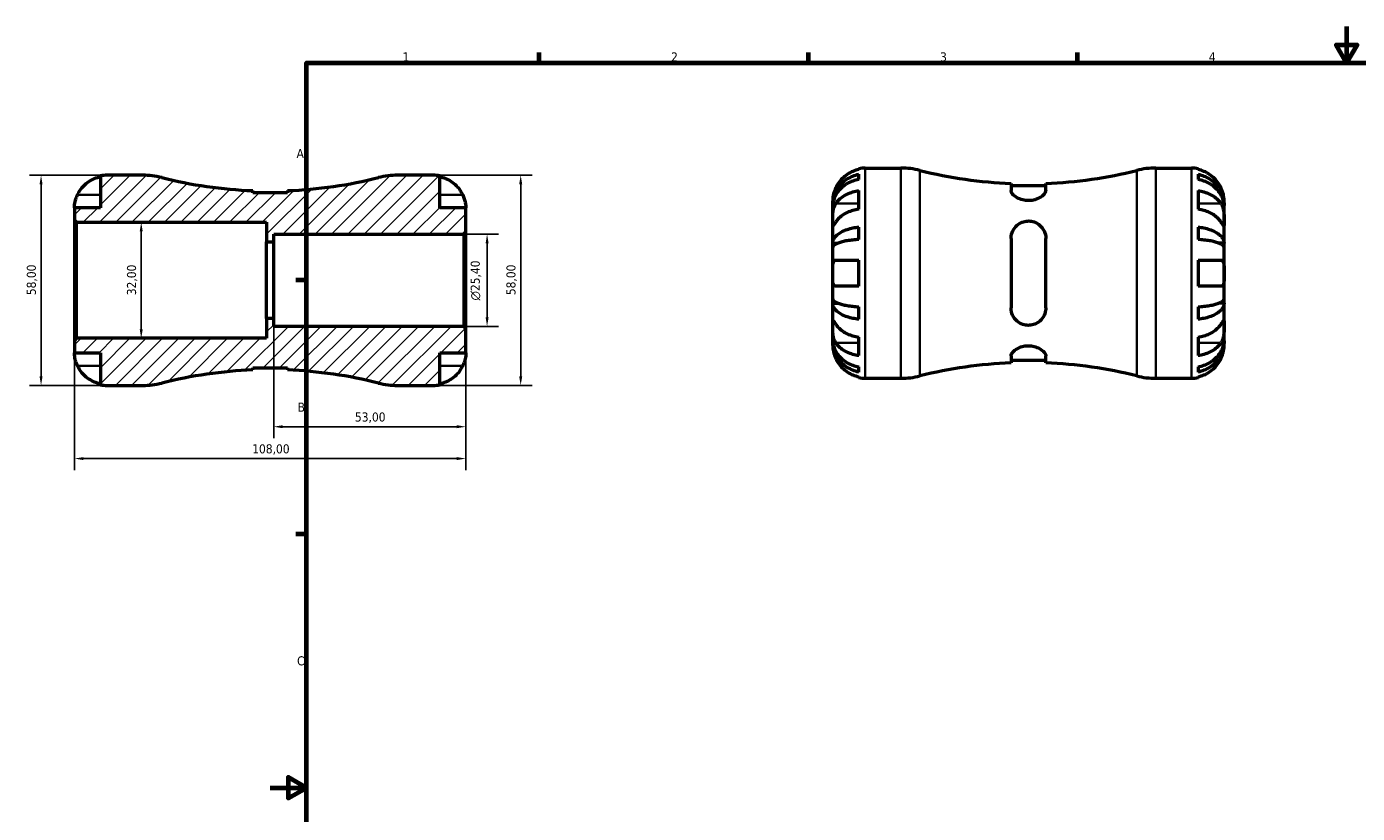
# Model space of a CAD drawing. Header units: millimetres. Extents: x -67 to 667, y 0 to 420.
# Tile 2 of 4: x -67 to 300, y 203 to 420. Entities that reach past the tile are written whole.
import ezdxf

# ---------------------------------------------------------------- set-up
doc = ezdxf.new("R2010")
doc.units = ezdxf.units.MM
for name, color, linetype, lineweight in [('Border (ISO)', 7, 'Continuous', 70), ('Dimension (ISO)', 7, 'Continuous', 25), ('Hatch (ISO)', 7, 'Continuous', 18), ('Visible (ISO)', 7, 'Continuous', 50), ('Visible Narrow (ISO)', 7, 'Continuous', 35)]:
    doc.layers.add(name, color=color, linetype=linetype, lineweight=lineweight)
doc.styles.add('Note Text (ISO)', font='tahoma.ttf')
doc.dimstyles.new('Default (ISO)', dxfattribs={"dimtxt": 2.5, "dimasz": 2.5, "dimexe": 3.175, "dimexo": 0, "dimgap": 0.762, "dimtad": 1, "dimrnd": 1e-08, "dimzin": 0, "dimtxsty": 'Note Text (ISO)', "dimcen": 0.09, "dimdle": 10, "dimclrd": 256, "dimclre": 256, "dimclrt": 232, "dimazin": 0, "dimtfac": 1.40208, "dimtmove": 0, "dimatfit": 3, "dimfxl": 1, "dimtolj": 1, "dimtzin": 0, "dimlwd": -1, "dimlwe": -1, "dimarcsym": 0})

# ---------------------------------------------------------------- blocks, each defined once
blk = doc.blocks.new('Borders Default Border')
at = {"layer": 'Border (ISO)'}
for p, q in [((74.25, 410), (74.25, 412.9)), ((148.5, 410), (148.5, 412.9)), ((222.75, 410), (222.75, 412.9)), ((10, 350), (7.1, 350)), ((10, 280), (7.1, 280))]:
    blk.add_line(p, q, dxfattribs=at)
at = {"layer": 'Border (ISO)', "flags": 128}
for points in [[(297, 420), (297, 410), (294.11, 415), (299.89, 415), (297, 410)], [(10, 10), (10, 410), (584, 410), (584, 10), (10, 10)], [(0, 210), (10, 210), (5, 212.89), (5, 207.11), (10, 210)]]:
    blk.add_lwpolyline(points, dxfattribs=at)
at = {"layer": 'Border (ISO)', "color": 232, "true_color": 0xca0064, "char_height": 2.5, "attachment_point": 7, "style": 'Note Text (ISO)'}
for s, insert in [('1', (36.56, 410.4)), ('2', (110.62, 410.4)), ('3', (184.85, 410.35)), ('4', (259, 410.4)), ('A', (7.29, 383.75)), ('B', (7.59, 313.75)), ('C', (7.43, 243.71))]:
    blk.add_mtext(s, dxfattribs=dict(at, insert=insert))
blk = doc.blocks.new('*D7')
at = {"layer": 'Defpoints', "color": 0, "transparency": 16777216}
for p in [(54, 336.72), (-54, 333.42), (-54, 300.81)]:
    blk.add_point(p, dxfattribs=at)
at = {"layer": 'Dimension (ISO)', "transparency": 16777216}
for p, q in [((54, 336.72), (54, 297.63)), ((-54, 333.42), (-54, 297.63)), ((51.5, 300.81), (-51.5, 300.81))]:
    blk.add_line(p, q, dxfattribs=at)
for points in [[(-51.5, 301.22), (-51.5, 300.39), (-54, 300.81)], [(51.5, 301.22), (51.5, 300.39), (54, 300.81)]]:
    blk.add_solid(points, dxfattribs=at)
at = {"layer": 'Dimension (ISO)', "color": 232, "true_color": 0xca0064, "transparency": 16777216, "insert": (-4.95, 304.75), "char_height": 2.5, "attachment_point": 1, "style": 'Note Text (ISO)'}
blk.add_mtext('\\A1;108,00', dxfattribs=at)
blk = doc.blocks.new('*D8')
at = {"layer": 'Defpoints', "color": 0, "transparency": 16777216}
for p in [(1, 339.42), (54, 336.72), (1, 309.6)]:
    blk.add_point(p, dxfattribs=at)
at = {"layer": 'Dimension (ISO)', "transparency": 16777216}
for p, q in [((1, 339.42), (1, 306.43)), ((54, 336.72), (54, 306.43)), ((51.5, 309.6), (3.5, 309.6))]:
    blk.add_line(p, q, dxfattribs=at)
for points in [[(3.5, 310.02), (3.5, 309.19), (1, 309.6)], [(51.5, 310.02), (51.5, 309.19), (54, 309.6)]]:
    blk.add_solid(points, dxfattribs=at)
at = {"layer": 'Dimension (ISO)', "color": 232, "true_color": 0xca0064, "transparency": 16777216, "insert": (23.4, 313.54), "char_height": 2.5, "attachment_point": 1, "style": 'Note Text (ISO)'}
blk.add_mtext('\\A1;53,00', dxfattribs=at)
blk = doc.blocks.new('*D9')
at = {"layer": 'Defpoints', "color": 0, "transparency": 16777216}
for p in [(45, 379), (45, 321), (69.13, 321)]:
    blk.add_point(p, dxfattribs=at)
at = {"layer": 'Dimension (ISO)', "transparency": 16777216}
for p, q in [((45, 379), (72.31, 379)), ((69.13, 376.5), (69.13, 323.5)), ((45, 321), (72.31, 321))]:
    blk.add_line(p, q, dxfattribs=at)
for points in [[(68.71, 376.5), (69.55, 376.5), (69.13, 379)], [(68.71, 323.5), (69.55, 323.5), (69.13, 321)]]:
    blk.add_solid(points, dxfattribs=at)
at = {"layer": 'Dimension (ISO)', "color": 232, "true_color": 0xca0064, "transparency": 16777216, "insert": (65.19, 345.9), "char_height": 2.5, "attachment_point": 1, "rotation": 90, "style": 'Note Text (ISO)'}
blk.add_mtext('\\A1;58,00', dxfattribs=at)
blk = doc.blocks.new('*D10')
at = {"layer": 'Defpoints', "color": 0, "transparency": 16777216}
for p in [(53.42, 362.7), (59.86, 362.7), (53.42, 337.3)]:
    blk.add_point(p, dxfattribs=at)
at = {"layer": 'Dimension (ISO)', "transparency": 16777216}
for p, q in [((53.42, 362.7), (63.04, 362.7)), ((59.86, 339.8), (59.86, 360.2)), ((53.42, 337.3), (63.04, 337.3))]:
    blk.add_line(p, q, dxfattribs=at)
for points in [[(59.45, 360.2), (60.28, 360.2), (59.86, 362.7)], [(59.45, 339.8), (60.28, 339.8), (59.86, 337.3)]]:
    blk.add_solid(points, dxfattribs=at)
at = {"layer": 'Dimension (ISO)', "color": 232, "true_color": 0xca0064, "transparency": 16777216, "insert": (55.34, 344.44), "char_height": 2.5, "attachment_point": 1, "rotation": 90, "style": 'Note Text (ISO)'}
blk.add_mtext('\\A1;\\fAIGDT|b0|i0;\\H2.5000;\\ln\\fTahoma|b0|i0;\\H2.5000;25,40', dxfattribs=at)
blk = doc.blocks.new('*D11')
at = {"layer": 'Defpoints', "color": 0, "transparency": 16777216}
for p in [(-45, 379), (-63.2, 321), (-45, 321)]:
    blk.add_point(p, dxfattribs=at)
at = {"layer": 'Dimension (ISO)', "transparency": 16777216}
for p, q in [((-45, 379), (-66.38, 379)), ((-63.2, 376.5), (-63.2, 323.5)), ((-45, 321), (-66.38, 321))]:
    blk.add_line(p, q, dxfattribs=at)
for points in [[(-63.62, 376.5), (-62.79, 376.5), (-63.2, 379)], [(-63.62, 323.5), (-62.79, 323.5), (-63.2, 321)]]:
    blk.add_solid(points, dxfattribs=at)
at = {"layer": 'Dimension (ISO)', "color": 232, "true_color": 0xca0064, "transparency": 16777216, "insert": (-67.14, 345.9), "char_height": 2.5, "attachment_point": 1, "rotation": 90, "style": 'Note Text (ISO)'}
blk.add_mtext('\\A1;58,00', dxfattribs=at)
blk = doc.blocks.new('*D12')
at = {"layer": 'Defpoints', "color": 0, "transparency": 16777216}
for p in [(-35.57, 366), (-35.57, 334), (-35.57, 334)]:
    blk.add_point(p, dxfattribs=at)
at = {"layer": 'Dimension (ISO)', "transparency": 16777216}
blk.add_line((-35.57, 363.5), (-35.57, 336.5), dxfattribs=at)
for points in [[(-35.98, 363.5), (-35.15, 363.5), (-35.57, 366)], [(-35.98, 336.5), (-35.15, 336.5), (-35.57, 334)]]:
    blk.add_solid(points, dxfattribs=at)
at = {"layer": 'Dimension (ISO)', "color": 232, "true_color": 0xca0064, "transparency": 16777216, "insert": (-39.5, 345.88), "char_height": 2.5, "attachment_point": 1, "rotation": 90, "style": 'Note Text (ISO)'}
blk.add_mtext('\\A1;32,00', dxfattribs=at)

msp = doc.modelspace()

# ---------------------------------------------------------------- hatches: boundary and pattern name
at = {"layer": 'Hatch (ISO)'}
h = msp.add_hatch(dxfattribs=at)
h.set_pattern_fill('ANSI31', color=256, scale=25.4, style=0)
h.set_pattern_definition([(45, (0, 0), (-2.245064, 2.245064), [])])
edge = h.paths.add_edge_path()
edge.add_ellipse((-35.181, 342.6), major_axis=(0, -21.6), ratio=1, start_angle=0, end_angle=14.0974)
edge.add_ellipse((0, 202.513), major_axis=(-29.92, 119.138), ratio=1, start_angle=348.14207, end_angle=360, ccw=False)
edge.add_line((-4.8, 325.256), (-4.8, 325.863))
edge.add_line((-4.8, 325.863), (4.8, 325.863))
edge.add_line((4.8, 325.863), (4.8, 325.256))
edge.add_ellipse((0, 202.513), major_axis=(4.8, 122.743), ratio=1, start_angle=348.14207, end_angle=360, ccw=False)
edge.add_ellipse((35.181, 342.6), major_axis=(-5.261, -20.949), ratio=1, start_angle=0, end_angle=14.0974)
edge.add_line((35.181, 321), (45, 321))
edge.add_ellipse((45, 330), major_axis=(0, -9), ratio=1, start_angle=0, end_angle=11.53696)
edge.add_line((46.8, 321.182), (46.8, 330))
edge.add_line((46.8, 330), (54, 330))
edge.add_line((54, 330), (54, 336.72))
edge.add_line((54, 336.72), (53.42, 337.3))
edge.add_line((53.42, 337.3), (1, 337.3))
edge.add_line((1, 337.3), (1, 339.417))
edge.add_line((1, 339.417), (-1, 339.417))
edge.add_line((-1, 339.417), (-1, 334))
edge.add_line((-1, 334), (-53.42, 334))
edge.add_line((-53.42, 334), (-54, 333.42))
edge.add_line((-54, 333.42), (-54, 330))
edge.add_line((-54, 330), (-46.8, 330))
edge.add_line((-46.8, 330), (-46.8, 321.182))
edge.add_ellipse((-45, 330), major_axis=(-1.8, -8.818), ratio=1, start_angle=0, end_angle=11.53696)
edge.add_line((-45, 321), (-35.181, 321))
edge = h.paths.add_edge_path()
edge.add_line((4.8, 374.137), (-4.8, 374.137))
edge.add_line((-4.8, 374.137), (-4.8, 374.744))
edge.add_ellipse((0, 497.487), major_axis=(-4.8, -122.743), ratio=1, start_angle=348.14207, end_angle=360, ccw=False)
edge.add_ellipse((-35.181, 357.4), major_axis=(5.261, 20.949), ratio=1, start_angle=0, end_angle=14.0974)
edge.add_line((-35.181, 379), (-45, 379))
edge.add_ellipse((-45, 370), major_axis=(0, 9), ratio=1, start_angle=0, end_angle=11.53696)
edge.add_line((-46.8, 378.818), (-46.8, 370))
edge.add_line((-46.8, 370), (-54, 370))
edge.add_line((-54, 370), (-54, 366.58))
edge.add_line((-54, 366.58), (-53.42, 366))
edge.add_line((-53.42, 366), (-1, 366))
edge.add_line((-1, 366), (-1, 360.583))
edge.add_line((-1, 360.583), (1, 360.583))
edge.add_line((1, 360.583), (1, 362.7))
edge.add_line((1, 362.7), (53.42, 362.7))
edge.add_line((53.42, 362.7), (54, 363.28))
edge.add_line((54, 363.28), (54, 370))
edge.add_line((54, 370), (46.8, 370))
edge.add_line((46.8, 370), (46.8, 378.818))
edge.add_ellipse((45, 370), major_axis=(1.8, 8.818), ratio=1, start_angle=0, end_angle=11.53696)
edge.add_line((45, 379), (35.181, 379))
edge.add_ellipse((35.181, 357.4), major_axis=(0, 21.6), ratio=1, start_angle=0, end_angle=14.0974)
edge.add_ellipse((0, 497.487), major_axis=(29.92, -119.138), ratio=1, start_angle=348.14207, end_angle=360, ccw=False)
edge.add_line((4.8, 374.744), (4.8, 374.137))

# ---------------------------------------------------------------- linework, layer by layer
at = {"layer": 'Visible (ISO)'}
for p, q in [((-46.8, 378.818), (-46.8, 370)), ((-35.181, 379), (-45, 379)), ((45, 379), (35.181, 379)), ((46.8, 370), (46.8, 378.818)), ((162.421, 380.564), (162.421, 380.79)), ((162.421, 377.824), (162.421, 379.257)), ((164.221, 380.972), (174.04, 380.972)), ((244.402, 380.972), (254.221, 380.972)), ((256.021, 380.79), (256.021, 380.564)), ((256.021, 379.257), (256.021, 377.824)), ((-4.8, 374.137), (-4.8, 374.744)), ((4.8, 374.744), (4.8, 374.137)), ((162.421, 369.644), (162.421, 374.736)), ((204.421, 376.716), (204.421, 374.778)), ((214.021, 376.109), (204.421, 376.109)), ((214.021, 374.778), (214.021, 376.716)), ((256.021, 374.736), (256.021, 369.644)), ((4.8, 374.137), (-4.8, 374.137)), ((155.221, 370.685), (155.221, 371.972)), ((263.221, 370.685), (263.221, 371.972)), ((-46.8, 370), (-54, 370)), ((-54, 370), (-54, 366.58)), ((54, 370), (46.8, 370)), ((54, 363.28), (54, 370)), ((155.221, 370.195), (155.221, 370.685)), ((155.221, 370.685), (155.239, 370.685)), ((155.221, 366.114), (155.221, 370.195)), ((263.221, 370.685), (263.203, 370.685)), ((263.221, 370.195), (263.221, 370.685)), ((263.221, 366.114), (263.221, 370.195)), ((-54, 366.58), (-53.42, 366)), ((-54, 366.58), (-54, 333.42)), ((-53.42, 366), (-1, 366)), ((-53.42, 334), (-53.42, 366)), ((-1, 366), (-1, 360.583)), ((155.221, 360.213), (155.221, 366.114)), ((162.421, 361.247), (162.421, 364.707)), ((256.021, 364.707), (256.021, 361.247)), ((263.221, 360.213), (263.221, 366.114)), ((-1, 360.583), (1, 360.583)), ((-1, 339.417), (-1, 360.583)), ((1, 360.583), (1, 362.7)), ((1, 362.7), (53.42, 362.7)), ((1, 339.417), (1, 360.583)), ((53.42, 362.7), (54, 363.28)), ((53.42, 362.7), (53.42, 337.3)), ((54, 336.72), (54, 363.28)), ((155.221, 359.03), (155.221, 360.213)), ((155.221, 360.213), (156.546, 360.213)), ((204.421, 361.572), (204.421, 342.372)), ((214.021, 342.372), (214.021, 361.572)), ((263.221, 360.213), (261.896, 360.213)), ((263.221, 359.03), (263.221, 360.213)), ((155.221, 351.972), (155.221, 359.03)), ((263.221, 351.972), (263.221, 359.03)), ((162.421, 348.372), (162.421, 355.572)), ((256.021, 355.572), (256.021, 348.372)), ((155.221, 344.914), (155.221, 351.972)), ((263.221, 344.914), (263.221, 351.972)), ((155.221, 343.731), (155.221, 344.914)), ((155.221, 337.83), (155.221, 343.731)), ((155.221, 343.731), (156.546, 343.731)), ((162.421, 339.237), (162.421, 342.697)), ((256.021, 342.697), (256.021, 339.237)), ((263.221, 343.731), (261.896, 343.731)), ((263.221, 343.731), (263.221, 344.914)), ((263.221, 337.83), (263.221, 343.731)), ((1, 339.417), (-1, 339.417)), ((-1, 339.417), (-1, 334)), ((1, 337.3), (1, 339.417)), ((155.221, 333.749), (155.221, 337.83)), ((263.221, 333.749), (263.221, 337.83)), ((53.42, 337.3), (1, 337.3)), ((54, 336.72), (53.42, 337.3)), ((54, 330), (54, 336.72)), ((162.421, 329.209), (162.421, 334.3)), ((256.021, 334.3), (256.021, 329.209)), ((-53.42, 334), (-54, 333.42)), ((-54, 333.42), (-54, 330)), ((-1, 334), (-53.42, 334)), ((155.221, 333.259), (155.221, 333.749)), ((155.221, 331.972), (155.221, 333.259)), ((155.221, 333.259), (155.239, 333.259)), ((263.221, 333.259), (263.203, 333.259)), ((263.221, 333.259), (263.221, 333.749)), ((263.221, 331.972), (263.221, 333.259)), ((-54, 330), (-46.8, 330)), ((-46.8, 330), (-46.8, 321.182)), ((46.8, 321.182), (46.8, 330)), ((46.8, 330), (54, 330)), ((204.421, 329.166), (204.421, 327.228)), ((214.021, 327.835), (204.421, 327.835)), ((214.021, 327.228), (214.021, 329.166)), ((-4.8, 325.256), (-4.8, 325.863)), ((-4.8, 325.863), (4.8, 325.863)), ((4.8, 325.863), (4.8, 325.256)), ((162.421, 324.687), (162.421, 326.12)), ((162.421, 323.154), (162.421, 323.38)), ((256.021, 326.12), (256.021, 324.687)), ((256.021, 323.38), (256.021, 323.154)), ((-45, 321), (-35.181, 321)), ((35.181, 321), (45, 321)), ((164.221, 322.972), (174.04, 322.972)), ((244.402, 322.972), (254.221, 322.972))]:
    msp.add_line(p, q, dxfattribs=at)
for centre, radius, start, end in [((-45, 370), 9, 90, 101.53696), ((-35.181, 357.4), 21.6, 75.9026, 90), ((0, 497.487), 122.837, 255.9026, 267.76053), ((0, 497.487), 122.837, 272.23947, 284.0974), ((35.181, 357.4), 21.6, 90, 104.0974), ((45, 370), 9, 78.46304, 90), ((164.221, 371.972), 9, 90, 101.53696), ((174.04, 359.372), 21.6, 75.9026, 90), ((209.221, 499.459), 122.837, 255.9026, 267.76053), ((209.221, 499.459), 122.837, 272.23947, 284.0974), ((244.402, 359.372), 21.6, 90, 104.0974), ((254.221, 371.972), 9, 78.46304, 90), ((209.221, 204.485), 122.837, 92.23947, 104.0974), ((209.221, 204.485), 122.837, 75.9026, 87.76053), ((0, 202.513), 122.837, 92.23947, 104.0974), ((0, 202.513), 122.837, 75.9026, 87.76053), ((164.221, 331.972), 9, 258.46304, 270), ((174.04, 344.572), 21.6, 270, 284.0974), ((244.402, 344.572), 21.6, 255.9026, 270), ((254.221, 331.972), 9, 270, 281.53696), ((-45, 330), 9, 258.46304, 270), ((-35.181, 342.6), 21.6, 270, 284.0974), ((35.181, 342.6), 21.6, 255.9026, 270), ((45, 330), 9, 270, 281.53696)]:
    msp.add_arc(centre, radius, start, end, dxfattribs=at)
for points, knots in [([(-53.124, 373.6), (-52.941, 373.988), (-52.722, 374.38), (-52.136, 375.262), (-51.745, 375.735), (-50.958, 376.525), (-50.491, 376.917), (-49.485, 377.593), (-48.945, 377.877), (-47.936, 378.297), (-47.375, 378.474), (-46.8, 378.592)], [4.42788405, 4.42788405, 4.42788405, 4.42788405, 4.5512464, 4.5512464, 4.71913293, 4.71913293, 4.88586959, 4.88586959, 5.05260626, 5.05260626, 5.21400469, 5.21400469, 5.21400469, 5.21400469]), ([(46.8, 378.592), (47.375, 378.474), (47.936, 378.297), (48.945, 377.877), (49.485, 377.593), (50.491, 376.917), (50.958, 376.525), (51.745, 375.735), (52.136, 375.262), (52.722, 374.38), (52.941, 373.988), (53.124, 373.6)], [0.17075309, 0.17075309, 0.17075309, 0.17075309, 0.33215152, 0.33215152, 0.49888818, 0.49888818, 0.66562485, 0.66562485, 0.83351137, 0.83351137, 0.95687373, 0.95687373, 0.95687373, 0.95687373]), ([(155.221, 370.685), (155.221, 371.226), (155.276, 371.817), (155.513, 372.975), (155.695, 373.542), (156.121, 374.54), (156.404, 375.064), (157.078, 376.042), (157.469, 376.497), (158.254, 377.259), (158.722, 377.637), (159.729, 378.29), (160.268, 378.564), (161.28, 378.97), (161.844, 379.142), (162.421, 379.257)], [4.0142509, 4.0142509, 4.0142509, 4.0142509, 4.1819549, 4.1819549, 4.3496588, 4.3496588, 4.5167189, 4.5167189, 4.6837789, 4.6837789, 4.8504333, 4.8504333, 5.0170876, 5.0170876, 5.1791816, 5.1791816, 5.1791816, 5.1791816]), ([(162.421, 380.564), (161.846, 380.446), (161.285, 380.269), (160.276, 379.849), (159.736, 379.565), (158.73, 378.889), (158.263, 378.497), (157.476, 377.707), (157.085, 377.234), (156.499, 376.352), (156.28, 375.96), (156.097, 375.572)], [0.17075309, 0.17075309, 0.17075309, 0.17075309, 0.33215152, 0.33215152, 0.49888818, 0.49888818, 0.66562485, 0.66562485, 0.83351137, 0.83351137, 0.95687373, 0.95687373, 0.95687373, 0.95687373]), ([(262.345, 375.572), (262.162, 375.96), (261.943, 376.352), (261.357, 377.234), (260.966, 377.707), (260.179, 378.497), (259.712, 378.889), (258.706, 379.565), (258.166, 379.849), (257.157, 380.269), (256.596, 380.446), (256.021, 380.564)], [4.42788405, 4.42788405, 4.42788405, 4.42788405, 4.5512464, 4.5512464, 4.71913293, 4.71913293, 4.88586959, 4.88586959, 5.05260626, 5.05260626, 5.21400469, 5.21400469, 5.21400469, 5.21400469]), ([(256.021, 379.257), (256.598, 379.142), (257.162, 378.97), (258.174, 378.564), (258.713, 378.29), (259.72, 377.637), (260.187, 377.259), (260.973, 376.497), (261.364, 376.042), (262.038, 375.064), (262.321, 374.54), (262.747, 373.542), (262.929, 372.975), (263.166, 371.817), (263.221, 371.226), (263.221, 370.685)], [0.1707461, 0.1707461, 0.1707461, 0.1707461, 0.33284, 0.33284, 0.4994944, 0.4994944, 0.6661487, 0.6661487, 0.8332087, 0.8332087, 1.0002688, 1.0002688, 1.1679728, 1.1679728, 1.3356767, 1.3356767, 1.3356767, 1.3356767]), ([(156.097, 375.572), (156.03, 375.429), (155.965, 375.285), (155.816, 374.925), (155.735, 374.711), (155.586, 374.27), (155.52, 374.046), (155.387, 373.52), (155.332, 373.234), (155.251, 372.671), (155.234, 372.422), (155.219, 372.066), (155.221, 371.972), (155.221, 371.972)], [-0.57647647, -0.57647647, -0.57647647, -0.57647647, -0.52968676, -0.52968676, -0.46054026, -0.46054026, -0.38562403, -0.38562403, -0.27730827, -0.27730827, -0.14258086, -0.14258086, 0, 0, 0, 0]), ([(162.421, 377.824), (161.844, 377.722), (161.28, 377.569), (160.268, 377.207), (159.729, 376.963), (158.722, 376.382), (158.254, 376.046), (157.469, 375.368), (157.078, 374.963), (156.404, 374.093), (156.121, 373.626), (155.695, 372.738), (155.513, 372.233), (155.276, 371.203), (155.221, 370.677), (155.221, 370.195)], [0.1707461, 0.1707461, 0.1707461, 0.1707461, 0.33284, 0.33284, 0.4994944, 0.4994944, 0.6661487, 0.6661487, 0.8332087, 0.8332087, 1.0002688, 1.0002688, 1.1679728, 1.1679728, 1.3356767, 1.3356767, 1.3356767, 1.3356767]), ([(156.097, 371.205), (156.278, 371.476), (156.494, 371.751), (157.075, 372.371), (157.464, 372.705), (158.249, 373.265), (158.717, 373.544), (159.725, 374.024), (160.265, 374.226), (161.279, 374.525), (161.843, 374.651), (162.421, 374.736)], [4.42789013, 4.42789013, 4.42789013, 4.42789013, 4.54980941, 4.54980941, 4.7172218, 4.7172218, 4.88443989, 4.88443989, 5.05165798, 5.05165798, 5.21398971, 5.21398971, 5.21398971, 5.21398971]), ([(214.021, 374.778), (214.021, 374.69), (214.008, 374.599), (213.89, 374.183), (213.644, 373.827), (212.942, 373.176), (212.513, 372.877), (211.582, 372.42), (211.109, 372.246), (210.125, 372.026), (209.632, 371.972), (208.629, 371.986), (208.141, 372.054), (207.097, 372.318), (206.575, 372.538), (205.592, 373.095), (205.166, 373.446), (204.585, 374.13), (204.427, 374.465), (204.421, 374.767), (204.421, 374.772), (204.421, 374.778)], [-1.8272566, -1.8272566, -1.8272566, -1.8272566, -1.7595956, -1.7595956, -1.5257431, -1.5257431, -1.3211598, -1.3211598, -1.1555232, -1.1555232, -1.0044568, -1.0044568, -0.8533004, -0.8533004, -0.6629744, -0.6629744, -0.4322923, -0.4322923, -0.2041471, -0.2041471, -0.2000439, -0.2000439, -0.2000439, -0.2000439]), ([(263.221, 370.195), (263.221, 370.677), (263.166, 371.203), (262.929, 372.233), (262.747, 372.738), (262.321, 373.626), (262.038, 374.093), (261.364, 374.963), (260.973, 375.368), (260.187, 376.046), (259.72, 376.382), (258.713, 376.963), (258.174, 377.207), (257.162, 377.569), (256.598, 377.722), (256.021, 377.824)], [4.0142509, 4.0142509, 4.0142509, 4.0142509, 4.1819549, 4.1819549, 4.3496588, 4.3496588, 4.5167189, 4.5167189, 4.6837789, 4.6837789, 4.8504333, 4.8504333, 5.0170876, 5.0170876, 5.1791816, 5.1791816, 5.1791816, 5.1791816]), ([(256.021, 374.736), (256.596, 374.652), (257.157, 374.526), (258.166, 374.229), (258.706, 374.029), (259.712, 373.551), (260.179, 373.274), (260.966, 372.715), (261.357, 372.381), (261.943, 371.757), (262.162, 371.479), (262.345, 371.205)], [0.17075309, 0.17075309, 0.17075309, 0.17075309, 0.33215152, 0.33215152, 0.49888818, 0.49888818, 0.66562485, 0.66562485, 0.83351137, 0.83351137, 0.95687373, 0.95687373, 0.95687373, 0.95687373]), ([(263.221, 371.972), (263.221, 371.972), (263.221, 372.008), (263.219, 372.156), (263.216, 372.275), (263.189, 372.659), (263.158, 372.959), (263.044, 373.562), (262.982, 373.828), (262.849, 374.288), (262.79, 374.471), (262.664, 374.825), (262.598, 374.995), (262.469, 375.302), (262.408, 375.438), (262.345, 375.572)], [0, 0, 0, 0, 0.08783311, 0.08783311, 0.18435408, 0.18435408, 0.32279749, 0.32279749, 0.41754463, 0.41754463, 0.47774931, 0.47774931, 0.53276241, 0.53276241, 0.57681269, 0.57681269, 0.57681269, 0.57681269]), ([(-54, 370), (-54, 370), (-54, 370.033), (-53.998, 370.168), (-53.996, 370.275), (-53.973, 370.633), (-53.945, 370.926), (-53.838, 371.521), (-53.778, 371.788), (-53.64, 372.28), (-53.571, 372.496), (-53.411, 372.939), (-53.32, 373.165), (-53.189, 373.46), (-53.157, 373.53), (-53.124, 373.6)], [-2.49913258, -2.49913258, -2.49913258, -2.49913258, -2.41505436, -2.41505436, -2.32384732, -2.32384732, -2.1841143, -2.1841143, -2.08674766, -2.08674766, -2.01440674, -2.01440674, -1.93994266, -1.93994266, -1.91637503, -1.91637503, -1.91637503, -1.91637503]), ([(53.124, 373.6), (53.126, 373.596), (53.128, 373.593), (53.218, 373.4), (53.301, 373.208), (53.445, 372.847), (53.507, 372.678), (53.631, 372.307), (53.691, 372.106), (53.829, 371.577), (53.888, 371.268), (53.971, 370.694), (53.987, 370.448), (54.002, 370.095), (54, 370), (54, 370)], [-0.58332629, -0.58332629, -0.58332629, -0.58332629, -0.58206847, -0.58206847, -0.51861604, -0.51861604, -0.4628074, -0.4628074, -0.39473272, -0.39473272, -0.27692423, -0.27692423, -0.14288351, -0.14288351, 0, 0, 0, 0]), ([(155.221, 366.114), (155.221, 366.297), (155.221, 366.5), (155.222, 366.951), (155.224, 367.201), (155.239, 367.829), (155.257, 368.214), (155.333, 368.968), (155.389, 369.329), (155.526, 369.914), (155.594, 370.144), (155.751, 370.569), (155.839, 370.763), (155.988, 371.034), (156.041, 371.122), (156.097, 371.205)], [0, 0, 0, 0, 0.07774953, 0.07774953, 0.16081914, 0.16081914, 0.27783798, 0.27783798, 0.3882896, 0.3882896, 0.46542959, 0.46542959, 0.54035429, 0.54035429, 0.57953204, 0.57953204, 0.57953204, 0.57953204]), ([(262.345, 371.205), (262.404, 371.117), (262.461, 371.023), (262.611, 370.745), (262.698, 370.55), (262.854, 370.123), (262.922, 369.892), (263.056, 369.312), (263.109, 368.959), (263.191, 368.153), (263.208, 367.707), (263.223, 366.85), (263.221, 366.451), (263.221, 366.114)], [-0.58004807, -0.58004807, -0.58004807, -0.58004807, -0.5384523, -0.5384523, -0.46383793, -0.46383793, -0.3862639, -0.3862639, -0.27840269, -0.27840269, -0.14277912, -0.14277912, 0, 0, 0, 0]), ([(162.421, 369.644), (161.846, 369.561), (161.285, 369.435), (160.276, 369.138), (159.736, 368.937), (158.73, 368.46), (158.263, 368.183), (157.476, 367.624), (157.085, 367.29), (156.499, 366.666), (156.28, 366.388), (156.097, 366.114)], [0.17075309, 0.17075309, 0.17075309, 0.17075309, 0.33215152, 0.33215152, 0.49888818, 0.49888818, 0.66562485, 0.66562485, 0.83351137, 0.83351137, 0.95687373, 0.95687373, 0.95687373, 0.95687373]), ([(262.345, 366.114), (262.162, 366.388), (261.943, 366.666), (261.357, 367.29), (260.966, 367.624), (260.179, 368.183), (259.712, 368.46), (258.706, 368.937), (258.166, 369.138), (257.157, 369.435), (256.596, 369.561), (256.021, 369.644)], [4.42788405, 4.42788405, 4.42788405, 4.42788405, 4.5512464, 4.5512464, 4.71913293, 4.71913293, 4.88586959, 4.88586959, 5.05260626, 5.05260626, 5.21400469, 5.21400469, 5.21400469, 5.21400469]), ([(156.097, 366.114), (156.038, 366.026), (155.981, 365.941), (155.831, 365.716), (155.744, 365.587), (155.588, 365.361), (155.52, 365.268), (155.386, 365.102), (155.332, 365.054), (155.251, 365.067), (155.234, 365.159), (155.219, 365.511), (155.221, 365.778), (155.221, 366.114)], [-0.58004807, -0.58004807, -0.58004807, -0.58004807, -0.5384523, -0.5384523, -0.46383793, -0.46383793, -0.3862639, -0.3862639, -0.27840269, -0.27840269, -0.14277912, -0.14277912, 0, 0, 0, 0]), ([(155.221, 360.213), (155.221, 360.496), (155.276, 360.806), (155.512, 361.412), (155.694, 361.709), (156.12, 362.232), (156.402, 362.507), (157.074, 363.019), (157.464, 363.257), (158.25, 363.657), (158.717, 363.856), (159.724, 364.198), (160.264, 364.342), (161.278, 364.556), (161.843, 364.647), (162.421, 364.707)], [4.0142513, 4.0142513, 4.0142513, 4.0142513, 4.1817861, 4.1817861, 4.3493209, 4.3493209, 4.5162129, 4.5162129, 4.683105, 4.683105, 4.8499282, 4.8499282, 5.0167515, 5.0167515, 5.1791755, 5.1791755, 5.1791755, 5.1791755]), ([(204.421, 361.572), (204.421, 361.78), (204.434, 361.986), (204.552, 362.894), (204.798, 363.563), (205.5, 364.665), (205.929, 365.122), (206.86, 365.783), (207.333, 366.018), (208.317, 366.312), (208.81, 366.381), (209.813, 366.362), (210.301, 366.274), (211.345, 365.92), (211.867, 365.619), (212.85, 364.792), (213.276, 364.232), (213.857, 362.991), (214.015, 362.311), (214.021, 361.597), (214.021, 361.585), (214.021, 361.572)], [-1.8272566, -1.8272566, -1.8272566, -1.8272566, -1.7595956, -1.7595956, -1.5257431, -1.5257431, -1.3211598, -1.3211598, -1.1555232, -1.1555232, -1.0044568, -1.0044568, -0.8533004, -0.8533004, -0.6629744, -0.6629744, -0.4322923, -0.4322923, -0.2041471, -0.2041471, -0.2000439, -0.2000439, -0.2000439, -0.2000439]), ([(256.021, 364.707), (256.598, 364.647), (257.162, 364.556), (258.174, 364.343), (258.713, 364.2), (259.72, 363.858), (260.187, 363.659), (260.973, 363.26), (261.364, 363.022), (262.038, 362.509), (262.321, 362.234), (262.747, 361.711), (262.929, 361.414), (263.166, 360.807), (263.221, 360.497), (263.221, 360.213)], [0.1707461, 0.1707461, 0.1707461, 0.1707461, 0.33284, 0.33284, 0.4994944, 0.4994944, 0.6661487, 0.6661487, 0.8332087, 0.8332087, 1.0002688, 1.0002688, 1.1679728, 1.1679728, 1.3356767, 1.3356767, 1.3356767, 1.3356767]), ([(263.221, 366.114), (263.221, 365.931), (263.221, 365.768), (263.22, 365.479), (263.218, 365.357), (263.203, 365.135), (263.185, 365.066), (263.109, 365.054), (263.053, 365.104), (262.916, 365.276), (262.848, 365.371), (262.69, 365.598), (262.603, 365.729), (262.454, 365.951), (262.401, 366.031), (262.345, 366.114)], [0, 0, 0, 0, 0.07774953, 0.07774953, 0.16081914, 0.16081914, 0.27783798, 0.27783798, 0.3882896, 0.3882896, 0.46542959, 0.46542959, 0.54035429, 0.54035429, 0.57953204, 0.57953204, 0.57953204, 0.57953204]), ([(162.421, 361.247), (161.844, 361.218), (161.28, 361.173), (160.268, 361.068), (159.729, 360.997), (158.722, 360.828), (158.254, 360.731), (157.469, 360.533), (157.078, 360.416), (156.404, 360.163), (156.121, 360.028), (155.695, 359.769), (155.513, 359.623), (155.276, 359.323), (155.221, 359.17), (155.221, 359.03)], [0.1707461, 0.1707461, 0.1707461, 0.1707461, 0.33284, 0.33284, 0.4994944, 0.4994944, 0.6661487, 0.6661487, 0.8332087, 0.8332087, 1.0002688, 1.0002688, 1.1679728, 1.1679728, 1.3356767, 1.3356767, 1.3356767, 1.3356767]), ([(263.221, 359.03), (263.221, 359.17), (263.166, 359.323), (262.929, 359.623), (262.747, 359.769), (262.321, 360.028), (262.038, 360.163), (261.364, 360.416), (260.973, 360.533), (260.187, 360.731), (259.72, 360.828), (258.713, 360.997), (258.174, 361.068), (257.162, 361.173), (256.598, 361.218), (256.021, 361.247)], [4.0142513, 4.0142513, 4.0142513, 4.0142513, 4.1819553, 4.1819553, 4.3496592, 4.3496592, 4.5167193, 4.5167193, 4.6837794, 4.6837794, 4.8504337, 4.8504337, 5.017088, 5.017088, 5.179182, 5.179182, 5.179182, 5.179182]), ([(155.221, 351.972), (155.221, 352.252), (155.221, 352.532), (155.223, 353.1), (155.225, 353.385), (155.248, 354.063), (155.276, 354.425), (155.383, 354.928), (155.443, 355.098), (155.581, 355.329), (155.65, 355.406), (155.81, 355.518), (155.901, 355.553), (156.032, 355.57), (156.064, 355.572), (156.097, 355.572)], [-2.49913258, -2.49913258, -2.49913258, -2.49913258, -2.41505436, -2.41505436, -2.32384732, -2.32384732, -2.1841143, -2.1841143, -2.08674766, -2.08674766, -2.01440674, -2.01440674, -1.93994266, -1.93994266, -1.91637503, -1.91637503, -1.91637503, -1.91637503]), ([(156.097, 355.572), (156.28, 355.572), (156.499, 355.572), (157.085, 355.572), (157.476, 355.572), (158.263, 355.572), (158.73, 355.572), (159.736, 355.572), (160.276, 355.572), (161.285, 355.572), (161.846, 355.572), (162.421, 355.572)], [4.42788405, 4.42788405, 4.42788405, 4.42788405, 4.5512464, 4.5512464, 4.71913293, 4.71913293, 4.88586959, 4.88586959, 5.05260626, 5.05260626, 5.21400469, 5.21400469, 5.21400469, 5.21400469]), ([(256.021, 355.572), (256.596, 355.572), (257.157, 355.572), (258.166, 355.572), (258.706, 355.572), (259.712, 355.572), (260.179, 355.572), (260.966, 355.572), (261.357, 355.572), (261.943, 355.572), (262.162, 355.572), (262.345, 355.572)], [0.17075309, 0.17075309, 0.17075309, 0.17075309, 0.33215152, 0.33215152, 0.49888818, 0.49888818, 0.66562485, 0.66562485, 0.83351137, 0.83351137, 0.95687373, 0.95687373, 0.95687373, 0.95687373]), ([(262.345, 355.572), (262.412, 355.572), (262.477, 355.564), (262.626, 355.52), (262.707, 355.475), (262.856, 355.337), (262.922, 355.242), (263.055, 354.951), (263.11, 354.733), (263.191, 354.151), (263.208, 353.772), (263.223, 352.918), (263.221, 352.447), (263.221, 351.972)], [-0.57647647, -0.57647647, -0.57647647, -0.57647647, -0.52968676, -0.52968676, -0.46054026, -0.46054026, -0.38562403, -0.38562403, -0.27730827, -0.27730827, -0.14258086, -0.14258086, 0, 0, 0, 0]), ([(156.097, 348.372), (156.03, 348.372), (155.965, 348.381), (155.816, 348.424), (155.735, 348.47), (155.586, 348.607), (155.52, 348.702), (155.387, 348.993), (155.332, 349.211), (155.251, 349.793), (155.234, 350.172), (155.219, 351.026), (155.221, 351.497), (155.221, 351.972)], [-0.57647647, -0.57647647, -0.57647647, -0.57647647, -0.52968676, -0.52968676, -0.46054026, -0.46054026, -0.38562403, -0.38562403, -0.27730827, -0.27730827, -0.14258086, -0.14258086, 0, 0, 0, 0]), ([(263.221, 351.972), (263.221, 351.692), (263.221, 351.412), (263.219, 350.844), (263.217, 350.559), (263.194, 349.881), (263.166, 349.519), (263.059, 349.016), (262.999, 348.846), (262.861, 348.615), (262.792, 348.538), (262.632, 348.426), (262.541, 348.391), (262.41, 348.374), (262.378, 348.372), (262.345, 348.372)], [-2.49913258, -2.49913258, -2.49913258, -2.49913258, -2.41505436, -2.41505436, -2.32384732, -2.32384732, -2.1841143, -2.1841143, -2.08674766, -2.08674766, -2.01440674, -2.01440674, -1.93994266, -1.93994266, -1.91637503, -1.91637503, -1.91637503, -1.91637503]), ([(162.421, 348.372), (161.846, 348.372), (161.285, 348.372), (160.276, 348.372), (159.736, 348.372), (158.73, 348.372), (158.263, 348.372), (157.476, 348.372), (157.085, 348.372), (156.499, 348.372), (156.28, 348.372), (156.097, 348.372)], [0.17075309, 0.17075309, 0.17075309, 0.17075309, 0.33215152, 0.33215152, 0.49888818, 0.49888818, 0.66562485, 0.66562485, 0.83351137, 0.83351137, 0.95687373, 0.95687373, 0.95687373, 0.95687373]), ([(262.345, 348.372), (262.162, 348.372), (261.943, 348.372), (261.357, 348.372), (260.966, 348.372), (260.179, 348.372), (259.712, 348.372), (258.706, 348.372), (258.166, 348.372), (257.157, 348.372), (256.596, 348.372), (256.021, 348.372)], [4.42788405, 4.42788405, 4.42788405, 4.42788405, 4.5512464, 4.5512464, 4.71913293, 4.71913293, 4.88586959, 4.88586959, 5.05260626, 5.05260626, 5.21400469, 5.21400469, 5.21400469, 5.21400469]), ([(155.221, 344.914), (155.221, 344.774), (155.276, 344.621), (155.513, 344.321), (155.695, 344.175), (156.121, 343.917), (156.404, 343.781), (157.078, 343.528), (157.469, 343.411), (158.254, 343.213), (158.722, 343.116), (159.729, 342.947), (160.268, 342.876), (161.28, 342.771), (161.844, 342.726), (162.421, 342.697)], [4.0142509, 4.0142509, 4.0142509, 4.0142509, 4.1819549, 4.1819549, 4.3496588, 4.3496588, 4.5167189, 4.5167189, 4.6837789, 4.6837789, 4.8504333, 4.8504333, 5.0170876, 5.0170876, 5.1791816, 5.1791816, 5.1791816, 5.1791816]), ([(162.421, 339.237), (161.844, 339.297), (161.28, 339.388), (160.268, 339.601), (159.729, 339.744), (158.722, 340.086), (158.254, 340.285), (157.469, 340.684), (157.078, 340.922), (156.404, 341.435), (156.121, 341.71), (155.695, 342.233), (155.513, 342.53), (155.276, 343.137), (155.221, 343.447), (155.221, 343.731)], [0.1707461, 0.1707461, 0.1707461, 0.1707461, 0.33284, 0.33284, 0.4994944, 0.4994944, 0.6661487, 0.6661487, 0.8332087, 0.8332087, 1.0002688, 1.0002688, 1.1679728, 1.1679728, 1.3356767, 1.3356767, 1.3356767, 1.3356767]), ([(214.021, 342.372), (214.021, 342.164), (214.008, 341.958), (213.89, 341.05), (213.644, 340.381), (212.942, 339.279), (212.513, 338.822), (211.582, 338.162), (211.109, 337.926), (210.125, 337.632), (209.632, 337.563), (208.629, 337.582), (208.141, 337.67), (207.097, 338.024), (206.575, 338.325), (205.592, 339.152), (205.166, 339.713), (204.585, 340.953), (204.427, 341.633), (204.421, 342.347), (204.421, 342.359), (204.421, 342.372)], [-1.8272566, -1.8272566, -1.8272566, -1.8272566, -1.7595956, -1.7595956, -1.5257431, -1.5257431, -1.3211598, -1.3211598, -1.1555232, -1.1555232, -1.0044568, -1.0044568, -0.8533004, -0.8533004, -0.6629744, -0.6629744, -0.4322923, -0.4322923, -0.2041471, -0.2041471, -0.2000439, -0.2000439, -0.2000439, -0.2000439]), ([(256.021, 342.697), (256.598, 342.726), (257.162, 342.771), (258.174, 342.876), (258.713, 342.947), (259.72, 343.116), (260.187, 343.213), (260.973, 343.411), (261.364, 343.528), (262.038, 343.781), (262.321, 343.917), (262.747, 344.175), (262.929, 344.321), (263.166, 344.621), (263.221, 344.774), (263.221, 344.914)], [0.1707461, 0.1707461, 0.1707461, 0.1707461, 0.33284, 0.33284, 0.4994944, 0.4994944, 0.6661487, 0.6661487, 0.8332087, 0.8332087, 1.0002688, 1.0002688, 1.1679728, 1.1679728, 1.3356767, 1.3356767, 1.3356767, 1.3356767]), ([(263.221, 343.731), (263.221, 343.447), (263.166, 343.137), (262.929, 342.53), (262.747, 342.233), (262.321, 341.71), (262.038, 341.435), (261.364, 340.922), (260.973, 340.684), (260.187, 340.285), (259.72, 340.086), (258.713, 339.744), (258.174, 339.601), (257.162, 339.388), (256.598, 339.297), (256.021, 339.237)], [4.0142513, 4.0142513, 4.0142513, 4.0142513, 4.1819553, 4.1819553, 4.3496592, 4.3496592, 4.5167193, 4.5167193, 4.6837794, 4.6837794, 4.8504337, 4.8504337, 5.017088, 5.017088, 5.179182, 5.179182, 5.179182, 5.179182]), ([(156.097, 332.739), (156.038, 332.827), (155.981, 332.921), (155.831, 333.199), (155.744, 333.394), (155.588, 333.821), (155.52, 334.052), (155.386, 334.632), (155.332, 334.985), (155.251, 335.791), (155.234, 336.237), (155.219, 337.094), (155.221, 337.493), (155.221, 337.83)], [-0.58004807, -0.58004807, -0.58004807, -0.58004807, -0.5384523, -0.5384523, -0.46383793, -0.46383793, -0.3862639, -0.3862639, -0.27840269, -0.27840269, -0.14277912, -0.14277912, 0, 0, 0, 0]), ([(155.221, 337.83), (155.221, 338.013), (155.221, 338.176), (155.222, 338.465), (155.224, 338.587), (155.239, 338.809), (155.257, 338.878), (155.333, 338.89), (155.389, 338.84), (155.526, 338.668), (155.594, 338.573), (155.751, 338.346), (155.839, 338.215), (155.988, 337.993), (156.041, 337.913), (156.097, 337.83)], [0, 0, 0, 0, 0.07774953, 0.07774953, 0.16081914, 0.16081914, 0.27783798, 0.27783798, 0.3882896, 0.3882896, 0.46542959, 0.46542959, 0.54035429, 0.54035429, 0.57953204, 0.57953204, 0.57953204, 0.57953204]), ([(156.097, 337.83), (156.278, 337.559), (156.494, 337.284), (157.075, 336.664), (157.464, 336.33), (158.249, 335.77), (158.717, 335.492), (159.725, 335.011), (160.265, 334.809), (161.279, 334.51), (161.843, 334.384), (162.421, 334.3)], [4.42789013, 4.42789013, 4.42789013, 4.42789013, 4.54980941, 4.54980941, 4.7172218, 4.7172218, 4.88443989, 4.88443989, 5.05165798, 5.05165798, 5.21398971, 5.21398971, 5.21398971, 5.21398971]), ([(256.021, 334.3), (256.596, 334.383), (257.157, 334.509), (258.166, 334.806), (258.706, 335.007), (259.712, 335.484), (260.179, 335.761), (260.966, 336.321), (261.357, 336.655), (261.943, 337.278), (262.162, 337.556), (262.345, 337.83)], [0.17075309, 0.17075309, 0.17075309, 0.17075309, 0.33215152, 0.33215152, 0.49888818, 0.49888818, 0.66562485, 0.66562485, 0.83351137, 0.83351137, 0.95687373, 0.95687373, 0.95687373, 0.95687373]), ([(262.345, 337.83), (262.404, 337.919), (262.461, 338.003), (262.611, 338.228), (262.698, 338.357), (262.854, 338.583), (262.922, 338.676), (263.056, 338.842), (263.109, 338.89), (263.191, 338.877), (263.208, 338.785), (263.223, 338.433), (263.221, 338.166), (263.221, 337.83)], [-0.58004807, -0.58004807, -0.58004807, -0.58004807, -0.5384523, -0.5384523, -0.46383793, -0.46383793, -0.3862639, -0.3862639, -0.27840269, -0.27840269, -0.14277912, -0.14277912, 0, 0, 0, 0]), ([(263.221, 337.83), (263.221, 337.647), (263.221, 337.444), (263.22, 336.993), (263.218, 336.743), (263.203, 336.115), (263.185, 335.73), (263.109, 334.976), (263.053, 334.615), (262.916, 334.03), (262.848, 333.8), (262.69, 333.376), (262.603, 333.181), (262.454, 332.91), (262.401, 332.822), (262.345, 332.739)], [0, 0, 0, 0, 0.07774953, 0.07774953, 0.16081914, 0.16081914, 0.27783798, 0.27783798, 0.3882896, 0.3882896, 0.46542959, 0.46542959, 0.54035429, 0.54035429, 0.57953204, 0.57953204, 0.57953204, 0.57953204]), ([(155.221, 333.749), (155.221, 333.268), (155.276, 332.742), (155.512, 331.713), (155.694, 331.209), (156.12, 330.321), (156.402, 329.855), (157.074, 328.985), (157.464, 328.581), (158.25, 327.902), (158.717, 327.565), (159.724, 326.983), (160.264, 326.738), (161.278, 326.376), (161.843, 326.222), (162.421, 326.12)], [4.0142513, 4.0142513, 4.0142513, 4.0142513, 4.1817861, 4.1817861, 4.3493209, 4.3493209, 4.5162129, 4.5162129, 4.683105, 4.683105, 4.8499282, 4.8499282, 5.0167515, 5.0167515, 5.1791755, 5.1791755, 5.1791755, 5.1791755]), ([(162.421, 324.687), (161.844, 324.802), (161.28, 324.974), (160.268, 325.38), (159.729, 325.654), (158.722, 326.307), (158.254, 326.685), (157.469, 327.447), (157.078, 327.902), (156.404, 328.88), (156.121, 329.404), (155.695, 330.402), (155.513, 330.969), (155.276, 332.127), (155.221, 332.718), (155.221, 333.259)], [0.1707461, 0.1707461, 0.1707461, 0.1707461, 0.33284, 0.33284, 0.4994944, 0.4994944, 0.6661487, 0.6661487, 0.8332087, 0.8332087, 1.0002688, 1.0002688, 1.1679728, 1.1679728, 1.3356767, 1.3356767, 1.3356767, 1.3356767]), ([(155.221, 331.972), (155.221, 331.972), (155.221, 331.939), (155.223, 331.804), (155.225, 331.697), (155.248, 331.339), (155.276, 331.046), (155.383, 330.451), (155.443, 330.184), (155.581, 329.692), (155.65, 329.476), (155.81, 329.033), (155.901, 328.807), (156.032, 328.513), (156.064, 328.442), (156.097, 328.372)], [-2.49913258, -2.49913258, -2.49913258, -2.49913258, -2.41505436, -2.41505436, -2.32384732, -2.32384732, -2.1841143, -2.1841143, -2.08674766, -2.08674766, -2.01440674, -2.01440674, -1.93994266, -1.93994266, -1.91637503, -1.91637503, -1.91637503, -1.91637503]), ([(162.421, 329.209), (161.846, 329.292), (161.285, 329.418), (160.276, 329.715), (159.736, 329.916), (158.73, 330.393), (158.263, 330.67), (157.476, 331.229), (157.085, 331.563), (156.499, 332.187), (156.28, 332.465), (156.097, 332.739)], [0.17075309, 0.17075309, 0.17075309, 0.17075309, 0.33215152, 0.33215152, 0.49888818, 0.49888818, 0.66562485, 0.66562485, 0.83351137, 0.83351137, 0.95687373, 0.95687373, 0.95687373, 0.95687373]), ([(204.421, 329.166), (204.421, 329.254), (204.434, 329.345), (204.552, 329.761), (204.798, 330.117), (205.5, 330.768), (205.929, 331.067), (206.86, 331.524), (207.333, 331.698), (208.317, 331.918), (208.81, 331.972), (209.813, 331.958), (210.301, 331.89), (211.345, 331.626), (211.867, 331.406), (212.85, 330.849), (213.276, 330.498), (213.857, 329.814), (214.015, 329.479), (214.021, 329.177), (214.021, 329.172), (214.021, 329.166)], [-1.8272566, -1.8272566, -1.8272566, -1.8272566, -1.7595956, -1.7595956, -1.5257431, -1.5257431, -1.3211598, -1.3211598, -1.1555232, -1.1555232, -1.0044568, -1.0044568, -0.8533004, -0.8533004, -0.6629744, -0.6629744, -0.4322923, -0.4322923, -0.2041471, -0.2041471, -0.2000439, -0.2000439, -0.2000439, -0.2000439]), ([(256.021, 326.12), (256.598, 326.222), (257.162, 326.375), (258.174, 326.737), (258.713, 326.981), (259.72, 327.562), (260.187, 327.898), (260.973, 328.577), (261.364, 328.981), (262.038, 329.852), (262.321, 330.318), (262.747, 331.206), (262.929, 331.711), (263.166, 332.741), (263.221, 333.267), (263.221, 333.749)], [0.1707461, 0.1707461, 0.1707461, 0.1707461, 0.33284, 0.33284, 0.4994944, 0.4994944, 0.6661487, 0.6661487, 0.8332087, 0.8332087, 1.0002688, 1.0002688, 1.1679728, 1.1679728, 1.3356767, 1.3356767, 1.3356767, 1.3356767]), ([(263.221, 333.259), (263.221, 332.718), (263.166, 332.127), (262.929, 330.969), (262.747, 330.402), (262.321, 329.404), (262.038, 328.88), (261.364, 327.902), (260.973, 327.447), (260.187, 326.685), (259.72, 326.307), (258.713, 325.654), (258.174, 325.38), (257.162, 324.974), (256.598, 324.802), (256.021, 324.687)], [4.0142509, 4.0142509, 4.0142509, 4.0142509, 4.1819549, 4.1819549, 4.3496588, 4.3496588, 4.5167189, 4.5167189, 4.6837789, 4.6837789, 4.8504333, 4.8504333, 5.0170876, 5.0170876, 5.1791816, 5.1791816, 5.1791816, 5.1791816]), ([(262.345, 332.739), (262.162, 332.465), (261.943, 332.187), (261.357, 331.563), (260.966, 331.229), (260.179, 330.67), (259.712, 330.393), (258.706, 329.916), (258.166, 329.715), (257.157, 329.418), (256.596, 329.292), (256.021, 329.209)], [4.42788405, 4.42788405, 4.42788405, 4.42788405, 4.5512464, 4.5512464, 4.71913293, 4.71913293, 4.88586959, 4.88586959, 5.05260626, 5.05260626, 5.21400469, 5.21400469, 5.21400469, 5.21400469]), ([(262.345, 328.372), (262.412, 328.515), (262.477, 328.659), (262.626, 329.019), (262.707, 329.233), (262.856, 329.674), (262.922, 329.898), (263.055, 330.424), (263.11, 330.71), (263.191, 331.273), (263.208, 331.522), (263.223, 331.878), (263.221, 331.972), (263.221, 331.972)], [-0.57647647, -0.57647647, -0.57647647, -0.57647647, -0.52968676, -0.52968676, -0.46054026, -0.46054026, -0.38562403, -0.38562403, -0.27730827, -0.27730827, -0.14258086, -0.14258086, 0, 0, 0, 0]), ([(-53.124, 326.4), (-53.191, 326.543), (-53.256, 326.687), (-53.405, 327.047), (-53.486, 327.261), (-53.635, 327.702), (-53.701, 327.926), (-53.834, 328.452), (-53.889, 328.738), (-53.97, 329.301), (-53.987, 329.55), (-54.002, 329.906), (-54, 330), (-54, 330)], [-0.57647647, -0.57647647, -0.57647647, -0.57647647, -0.52968676, -0.52968676, -0.46054026, -0.46054026, -0.38562403, -0.38562403, -0.27730827, -0.27730827, -0.14258086, -0.14258086, 0, 0, 0, 0]), ([(54, 330), (54, 330), (54, 329.967), (53.998, 329.832), (53.996, 329.725), (53.973, 329.367), (53.945, 329.074), (53.838, 328.479), (53.778, 328.212), (53.64, 327.72), (53.571, 327.504), (53.411, 327.061), (53.32, 326.835), (53.189, 326.54), (53.157, 326.47), (53.124, 326.4)], [-2.49913258, -2.49913258, -2.49913258, -2.49913258, -2.41505436, -2.41505436, -2.32384732, -2.32384732, -2.1841143, -2.1841143, -2.08674766, -2.08674766, -2.01440674, -2.01440674, -1.93994266, -1.93994266, -1.91637503, -1.91637503, -1.91637503, -1.91637503]), ([(156.097, 328.372), (156.28, 327.984), (156.499, 327.592), (157.085, 326.71), (157.476, 326.237), (158.263, 325.447), (158.73, 325.055), (159.736, 324.379), (160.276, 324.095), (161.285, 323.675), (161.846, 323.498), (162.421, 323.38)], [4.42788405, 4.42788405, 4.42788405, 4.42788405, 4.5512464, 4.5512464, 4.71913293, 4.71913293, 4.88586959, 4.88586959, 5.05260626, 5.05260626, 5.21400469, 5.21400469, 5.21400469, 5.21400469]), ([(256.021, 323.38), (256.596, 323.498), (257.157, 323.675), (258.166, 324.095), (258.706, 324.379), (259.712, 325.055), (260.179, 325.447), (260.966, 326.237), (261.357, 326.71), (261.943, 327.592), (262.162, 327.984), (262.345, 328.372)], [0.17075309, 0.17075309, 0.17075309, 0.17075309, 0.33215152, 0.33215152, 0.49888818, 0.49888818, 0.66562485, 0.66562485, 0.83351137, 0.83351137, 0.95687373, 0.95687373, 0.95687373, 0.95687373]), ([(-46.8, 321.408), (-47.375, 321.526), (-47.936, 321.703), (-48.945, 322.123), (-49.485, 322.407), (-50.491, 323.083), (-50.958, 323.475), (-51.745, 324.265), (-52.136, 324.738), (-52.722, 325.62), (-52.941, 326.012), (-53.124, 326.4)], [0.17075309, 0.17075309, 0.17075309, 0.17075309, 0.33215152, 0.33215152, 0.49888818, 0.49888818, 0.66562485, 0.66562485, 0.83351137, 0.83351137, 0.95687373, 0.95687373, 0.95687373, 0.95687373]), ([(53.124, 326.4), (52.941, 326.012), (52.722, 325.62), (52.136, 324.738), (51.745, 324.265), (50.958, 323.475), (50.491, 323.083), (49.485, 322.407), (48.945, 322.123), (47.936, 321.703), (47.375, 321.526), (46.8, 321.408)], [4.42788405, 4.42788405, 4.42788405, 4.42788405, 4.5512464, 4.5512464, 4.71913293, 4.71913293, 4.88586959, 4.88586959, 5.05260626, 5.05260626, 5.21400469, 5.21400469, 5.21400469, 5.21400469])]:
    msp.add_open_spline(points, degree=3, knots=knots, dxfattribs=at)
at = {"layer": 'Visible Narrow (ISO)'}
for p, q in [((164.221, 323.329), (164.221, 380.615)), ((174.04, 323.329), (174.04, 380.615)), ((179.301, 379.972), (179.301, 323.972)), ((239.141, 323.972), (239.141, 379.972)), ((244.402, 380.615), (244.402, 323.329)), ((254.221, 323.329), (254.221, 380.615)), ((-52.808, 373.6), (-47.116, 373.6)), ((52.808, 373.6), (47.116, 373.6)), ((156.413, 371.205), (162.105, 371.205)), ((262.029, 371.205), (256.337, 371.205)), ((156.413, 332.739), (162.105, 332.739)), ((262.029, 332.739), (256.337, 332.739)), ((-52.808, 326.4), (-47.116, 326.4)), ((52.808, 326.4), (47.116, 326.4))]:
    msp.add_line(p, q, dxfattribs=at)

# ---------------------------------------------------------------- block references
msp.add_blockref('Borders Default Border', (0, 0))

# ---------------------------------------------------------------- dimensions: what is measured, and where the dimension line sits
at = {"layer": 'Dimension (ISO)'}
for base, p1, p2, angle, override, picture, middle in [((-63.203, 321), (-45, 379), (-45, 321), 90, {"dimdec": 2, "dimtp": 0, "dimtm": 0, "dimtdec": 2, "dimtofl": 0, "dimatfit": 1}, '*D11', (-63.203, 350)), ((69.131, 321), (45, 379), (45, 321), 90, {"dimdec": 2, "dimtp": 0, "dimtm": 0, "dimtdec": 2, "dimtofl": 0, "dimatfit": 1}, '*D9', (69.131, 350)), ((-35.565, 334), (-35.565, 366), (-35.565, 334), 270, {"dimdec": 2, "dimse1": 1, "dimse2": 1, "dimtp": 0, "dimtm": 0, "dimtdec": 2, "dimtofl": 0, "dimatfit": 1}, '*D12', (-35.565, 350)), ((1, 309.602), (54, 336.72), (1, 339.417), 180, {"dimdec": 2, "dimtp": 0, "dimtm": 0, "dimtdec": 2, "dimtofl": 0, "dimatfit": 1}, '*D8', (27.5, 309.602)), ((-54, 300.807), (54, 336.72), (-54, 333.42), 180, {"dimdec": 2, "dimtp": 0, "dimtm": 0, "dimtdec": 2, "dimtofl": 0, "dimatfit": 1}, '*D7', (0, 300.807))]:
    dim = msp.add_linear_dim(base=base, p1=p1, p2=p2, angle=angle, dimstyle='Default (ISO)', override=override, dxfattribs=at)
    dim.commit()
    dim.dimension.update_dxf_attribs({"geometry": picture, "text_midpoint": middle, "dimtype": 160})
dim = msp.add_linear_dim(base=(59.864, 362.7), p1=(53.42, 337.3), p2=(53.42, 362.7), angle=90, text='\\fAIGDT|b0|i0;\\H2.5000;\\ln\\fTahoma|b0|i0;\\H2.5000;<>', dimstyle='Default (ISO)', override={"dimdec": 2, "dimtp": 0, "dimtm": 0, "dimtdec": 2, "dimtofl": 0, "dimatfit": 1}, dxfattribs=at)
dim.commit()
dim.dimension.update_dxf_attribs({"geometry": '*D10', "text_midpoint": (59.864, 350), "dimtype": 160})

doc.saveas('drawing.dxf')
